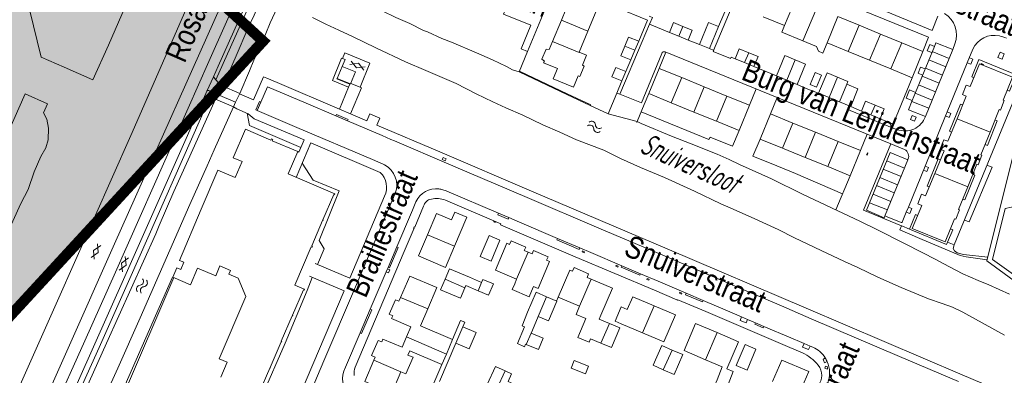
# Model space of a CAD drawing. Header units: metres. Extents: x 111546 to 149831, y 498798 to 507863.
# Tile 51 of 256: x 112703 to 112749, y 500484 to 500501. Entities that reach past the tile are written whole.
import ezdxf

# ---------------------------------------------------------------- set-up
doc = ezdxf.new("R2010")
doc.units = ezdxf.units.M
doc.layers.add('bladindeeling kader-4', color=170, linetype='Continuous')
doc.layers.add('bladindeling hatch kader 4', color=254, linetype='Continuous')
doc.layers.add('bladindeling', color=7, linetype='Continuous', lineweight=5)
doc.styles.get("Standard").update_dxf_attribs({"font": 'isocp-ie.shx'})
doc.styles.add('Zaanstad', font='ARIALN.TTF')

# ---------------------------------------------------------------- blocks, each defined once
blk = doc.blocks.new('S012')
at = {"color": 0}
for p, q in [((1.184, 2.05), (0, 0)), ((1.182, -2.049), (0, 0)), ((1.398, 0.001), (0.214, -2.049)), ((1.398, 0.001), (0.216, 2.05))]:
    blk.add_line(p, q, dxfattribs=at)
blk = doc.blocks.new('S05')
at = {"color": 0}
for centre, radius, start, end in [((0.934, 0.069368), 1.049, 26.4737935, 153.5262065), ((2.814, 1.038498), 1.065, 208.1530903, 331.8469097), ((0.945, -1.060632), 1.049, 26.4737935, 153.5262065), ((2.825, -0.089502), 1.065, 208.1530903, 331.8469097)]:
    blk.add_arc(centre, radius, start, end, dxfattribs=at)

msp = doc.modelspace()

# ---------------------------------------------------------------- hatches: boundary and pattern name
at = {"layer": 'bladindeling hatch kader 4'}
h = msp.add_hatch(color=256, dxfattribs=at)
h.dxf.hatch_style = 1
h.paths.add_polyline_path([(112687.9854, 500523.912), (112713.9455, 500500.0524), (112694.9559, 500479.391), (112668.9958, 500503.2506)])

# ---------------------------------------------------------------- linework, layer by layer
at = {"layer": 'bladindeeling kader-4', "linetype": 'ByBlock', "const_width": 0.5}
msp.add_lwpolyline([(112687.9854, 500523.912), (112713.9455, 500500.0524), (112694.9559, 500479.391), (112668.9958, 500503.2506)], close=True, dxfattribs=at)
at = {"layer": 'bladindeling'}
for p, q in [((112735.0004, 500499.6208), (112736.6766, 500503.654)), ((112711.738, 500498.2405), (112713.5381, 500502.2725)), ((112738.8302, 500502.0186), (112738.319, 500500.7866)), ((112735.2373, 500500.7334), (112735.6786, 500501.7828)), ((112739.8234, 500501.6098), (112739.1797, 500500.0613)), ((112727.4733, 500500.0353), (112727.8874, 500501.0367)), ((112729.1284, 500500.5258), (112727.8874, 500501.0367)), ((112737.326, 500501.1942), (112738.319, 500500.7866)), ((112740.8161, 500501.2015), (112740.3047, 500499.9713)), ((112741.8087, 500500.793), (112740.8161, 500501.2015)), ((112732.0101, 500500.8446), (112732.938, 500500.4598)), ((112733.3783, 500500.2792), (112733.5682, 500500.741)), ((112741.8087, 500500.793), (112741.2976, 500499.5637)), ((112742.8009, 500500.3846), (112741.8087, 500500.793)), ((112729.1284, 500500.5258), (112728.7159, 500499.5348)), ((112733.8186, 500500.0986), (112734.3462, 500499.8915)), ((112742.8009, 500500.3846), (112742.2904, 500499.156)), ((112743.7935, 500499.9761), (112742.8009, 500500.3846)), ((112727.3178, 500499.6621), (112727.4733, 500500.0353)), ((112731.3217, 500499.623), (112730.8549, 500499.8151)), ((112740.3047, 500499.9713), (112741.2976, 500499.5637)), ((112743.7935, 500499.9761), (112743.2834, 500498.7484)), ((112726.3093, 500499.5642), (112725.9187, 500498.6125)), ((112731.1355, 500499.1801), (112730.8998, 500498.6297)), ((112732.4581, 500498.7777), (112732.7682, 500499.5386)), ((112736.4459, 500499.0468), (112736.6434, 500499.5116)), ((112738.4218, 500498.2223), (112738.8186, 500499.1775)), ((112741.2976, 500499.5637), (112742.2904, 500499.156)), ((112745.8561, 500498.8509), (112745.0629, 500499.1755)), ((112746.0142, 500499.239), (112745.2204, 500499.5609)), ((112736.8854, 500498.8637), (112737.9363, 500498.4233)), ((112742.2904, 500499.156), (112743.2834, 500498.7484)), ((112745.6996, 500498.4667), (112744.9058, 500498.7912)), ((112711.3166, 500497.7076), (112711.6215, 500498.3753)), ((112711.9985, 500497.9797), (112712.348, 500498.5747)), ((112713.3095, 500498.6676), (112712.8534, 500497.6065)), ((112717.4048, 500498.3081), (112717.3977, 500498.2869)), ((112717.9997, 500498.0381), (112717.3977, 500498.2869)), ((112733.0269, 500497.165), (112733.5116, 500498.3456)), ((112734.5651, 500497.9135), (112733.5116, 500498.3456)), ((112740.3965, 500497.4103), (112740.7932, 500498.3633)), ((112745.5426, 500498.0812), (112744.7485, 500498.406)), ((112734.0809, 500496.7338), (112734.5651, 500497.9135)), ((112735.6188, 500497.4815), (112734.5651, 500497.9135)), ((112736.6772, 500497.0473), (112736.9913, 500497.8179)), ((112740.8843, 500497.209), (112741.2232, 500498.0329)), ((112745.3802, 500497.6822), (112744.5854, 500498.0074)), ((112711.7147, 500497.3365), (112711.2387, 500496.2562)), ((112711.4113, 500497.7393), (112711.814, 500497.5614)), ((112730.475, 500497.6149), (112730.0742, 500496.6535)), ((112735.1349, 500496.3028), (112735.6188, 500497.4815)), ((112737.6557, 500496.6476), (112737.9702, 500497.4192)), ((112740.8843, 500497.209), (112740.3965, 500497.4103)), ((112745.2228, 500497.2961), (112744.4248, 500497.6134)), ((112746.3831, 500496.4202), (112746.8145, 500497.4773)), ((112711.6652, 500494.9576), (112712.5677, 500496.9717)), ((112734.0809, 500496.7338), (112733.0269, 500497.165)), ((112741.3678, 500497.0045), (112741.3345, 500496.9132)), ((112741.9112, 500496.779), (112741.4089, 500496.9871)), ((112742.3551, 500496.5965), (112742.5513, 500497.0592)), ((112745.0658, 500496.9103), (112744.2731, 500497.2329)), ((112735.1349, 500496.3028), (112734.0809, 500496.7338)), ((112745.9516, 500495.3631), (112746.3831, 500496.4202)), ((112746.3831, 500496.4202), (112747.9258, 500495.7906)), ((112738.2254, 500495.0375), (112738.7099, 500496.218)), ((112739.7645, 500495.7881), (112738.7099, 500496.218)), ((112739.2799, 500494.6077), (112739.7645, 500495.7881)), ((112740.8188, 500495.3585), (112739.7645, 500495.7881)), ((112741.8699, 500494.9299), (112742.1845, 500495.702)), ((112739.2799, 500494.6077), (112738.2254, 500495.0375)), ((112740.3343, 500494.1781), (112740.8188, 500495.3585)), ((112740.3343, 500494.1781), (112739.2799, 500494.6077)), ((112745.3398, 500493.8612), (112745.7718, 500494.9199)), ((112743.9206, 500494.102), (112743.0933, 500494.4419)), ((112741.3898, 500493.7479), (112740.7192, 500492.154)), ((112743.6055, 500493.3298), (112742.7765, 500493.6705)), ((112743.7626, 500493.7145), (112742.9344, 500494.0547)), ((112744.9096, 500492.8072), (112745.3398, 500493.8612)), ((112746.8816, 500493.2321), (112745.3398, 500493.8612)), ((112743.4495, 500492.9471), (112742.6193, 500493.2881)), ((112743.2863, 500492.5468), (112742.455, 500492.8882)), ((112743.1234, 500492.1476), (112742.2913, 500492.4896)), ((112743.0426, 500491.8633), (112743.776, 500491.5678)), ((112722.8964, 500490.4552), (112721.6294, 500490.9923)), ((112725.798, 500488.9034), (112726.3333, 500490.1684)), ((112726.3333, 500490.1684), (112726.1485, 500490.2469)), ((112726.5176, 500490.0898), (112726.3333, 500490.1684)), ((112709.7703, 500488.9856), (112706.5403, 500481.4269)), ((112723.3804, 500488.5088), (112722.4547, 500488.9032)), ((112723.3804, 500488.5088), (112723.4242, 500488.6112)), ((112723.9932, 500488.3674), (112723.4242, 500488.6112)), ((112723.5897, 500488.9973), (112724.1587, 500488.7536)), ((112724.1587, 500488.7536), (112723.9932, 500488.3674)), ((112725.7065, 500488.688), (112725.798, 500488.9034)), ((112728.7373, 500487.6478), (112729.2775, 500488.9125)), ((112729.2775, 500488.9125), (112729.0885, 500488.9933)), ((112726.5816, 500488.5704), (112726.4901, 500488.355)), ((112720.3752, 500488.0578), (112721.6418, 500487.5215)), ((112726.8002, 500487.1605), (112727.1941, 500488.0866)), ((112727.7409, 500488.0721), (112727.6623, 500487.8874)), ((112731.6834, 500486.3974), (112732.2175, 500487.6643)), ((112729.6578, 500487.0417), (112729.735, 500487.223)), ((112739.3233, 500487.5498), (112744.7978, 500485.2137)), ((112726.8002, 500487.1605), (112726.531, 500486.5276)), ((112730.132, 500486.8401), (112729.6578, 500487.0417)), ((112729.738, 500485.9147), (112730.132, 500486.8401)), ((112730.684, 500486.8237), (112731.6834, 500486.3974)), ((112726.2452, 500485.8556), (112726.4721, 500486.3888)), ((112726.4721, 500486.3888), (112726.531, 500486.5276)), ((112734.6236, 500485.1402), (112735.1616, 500486.4068)), ((112719.4887, 500485.9742), (112719.546, 500486.1087)), ((112720.6446, 500486.2032), (112722.5176, 500485.4056)), ((112722.1924, 500484.1258), (112722.955, 500485.919)), ((112729.2521, 500486.1206), (112729.738, 500485.9147)), ((112732.6523, 500484.6719), (112733.0589, 500485.5924)), ((112719.122, 500485.1127), (112719.1843, 500485.2589)), ((112719.122, 500485.1127), (112720.3849, 500484.5725)), ((112722.3075, 500484.912), (112721.8869, 500483.9245)), ((112734.6236, 500485.1402), (112735.4094, 500484.8072)), ((112740.1165, 500485.1507), (112740.222, 500485.2211)), ((112740.3081, 500485.048), (112740.1908, 500485.0002)), ((112720.3859, 500484.5754), (112720.3849, 500484.5725)), ((112724.8677, 500483.778), (112725.2553, 500484.6149)), ((112740.2399, 500484.8382), (112740.3062, 500484.8139))]:
    msp.add_line(p, q, dxfattribs=at)
for points in [[(112711.1232, 500503.94), (112710.681, 500504.1311), (112708.9721, 500505.0412), (112706.7237, 500499.8695), (112705.9893, 500498.2376)], [(112745.4887, 500501.2178), (112745.2233, 500500.5535), (112743.0625, 500501.4345), (112742.9684, 500501.473), (112742.3286, 500501.7359), (112742.2258, 500501.778), (112740.9982, 500502.2775), (112739.3417, 500502.9557), (112739.2447, 500502.9942), (112736.8534, 500503.9724), (112737.2024, 500504.815)], [(112711.3166, 500503.7842), (112707.7722, 500495.6388), (112704.3437, 500487.8953)], [(112725.9531, 500498.5971), (112725.9187, 500498.6125), (112725.604, 500498.7106), (112725.3236, 500498.8723), (112724.6683, 500499.1767), (112723.927, 500499.5121), (112722.7471, 500500.0006), (112722.3016, 500500.176), (112721.6256, 500500.4804), (112721.4433, 500500.551), (112720.8001, 500500.8709), (112720.1465, 500501.153), (112719.5066, 500501.4677), (112718.3026, 500501.9665), (112716.6463, 500502.6786), (112715.573, 500503.1516), (112714.9125, 500503.4371)], [(112736.6766, 500503.654), (112745.0515, 500500.235), (112744.7835, 500499.5688)], [(112685.1791, 500500.9414), (112686.5517, 500501.0566), (112687.9208, 500501.1942), (112689.2847, 500501.3938), (112690.6539, 500501.5847), (112692.0212, 500501.7446), (112693.3852, 500501.9545), (112694.7457, 500502.1695), (112696.0942, 500502.4343), (112697.434, 500502.7715), (112698.27, 500502.9899), (112699.2882, 500503.1481), (112699.9796, 500503.1911), (112700.6693, 500503.1533), (112701.6876, 500502.9521), (112702.1657, 500502.7629), (112702.5562, 500502.4361), (112702.8554, 500502.0043), (112703.0292, 500501.5331), (112703.5744, 500499.2954), (112704.6511, 500498.8413), (112705.9893, 500498.2376)], [(112702.5703, 500479.2168), (112704.104, 500482.6499), (112705.6162, 500486.025), (112707.0479, 500489.241), (112709.954, 500495.8148), (112711.4094, 500499.0922), (112713.1222, 500502.9641), (112713.1102, 500502.973)], [(112712.6224, 500503.193), (112706.9989, 500490.5571), (112702.7311, 500480.9397)], [(112711.6215, 500498.3753), (112711.8446, 500498.8779), (112713.5804, 500502.762)], [(112712.348, 500498.5747), (112712.8709, 500499.8028), (112713.2252, 500500.6146), (112713.5245, 500501.2665), (112714.0078, 500502.424)], [(112728.4643, 500502.4378), (112728.4232, 500502.4541), (112728.4352, 500502.5011), (112727.6367, 500502.8394), (112726.9306, 500501.0654), (112726.3093, 500499.5642), (112726.0023, 500499.6941), (112726.4595, 500500.7938), (112725.1891, 500501.3194), (112725.3379, 500501.6853)], [(112728.4643, 500502.4378), (112730.4681, 500501.6191), (112731.9094, 500501.036), (112731.5035, 500500.0556)], [(112729.1284, 500500.5258), (112729.5462, 500501.5296), (112728.3026, 500502.0405), (112727.8874, 500501.0367)], [(112713.7068, 500499.5826), (112714.0697, 500500.4082), (112714.2847, 500500.9122), (112714.5995, 500501.6122)], [(112716.2524, 500501.1581), (112716.8733, 500500.8451), (112717.4874, 500500.5578), (112718.122, 500500.2706), (112719.2159, 500499.7443), (112720.6057, 500499.0855), (112721.5586, 500498.6727), (112722.9758, 500498.069), (112723.9029, 500497.5874), (112724.6769, 500497.2142), (112725.2927, 500496.9287), (112726.0821, 500496.5812), (112727.023, 500496.1358), (112727.8124, 500495.7918), (112728.595, 500495.4288), (112729.8713, 500494.9438), (112730.6435, 500494.5637), (112731.5895, 500494.144), (112732.7006, 500493.6745), (112734.111, 500493.0329), (112735.3425, 500492.4429), (112735.6642, 500492.2916), (112736.7632, 500491.8151), (112738.024, 500491.2424), (112738.7894, 500490.8502), (112740.0243, 500490.2465), (112741.1165, 500489.7374), (112741.7512, 500489.4502), (112742.68, 500489.0064), (112743.767, 500488.5214), (112744.4017, 500488.2496), (112745.0484, 500487.9865), (112745.6831, 500487.7646), (112746.175, 500487.5995), (112746.6515, 500487.3707), (112748.5985, 500486.2854)], [(112732.0101, 500500.8446), (112732.1415, 500501.1643), (112731.9851, 500501.2286)], [(112732.0101, 500500.8446), (112731.6662, 500500.0289), (112730.6195, 500497.5633), (112731.6274, 500497.1591), (112732.5783, 500499.4715)], [(112733.5682, 500500.741), (112733.1289, 500500.9242), (112732.938, 500500.4598), (112733.3783, 500500.2792)], [(112733.5682, 500500.741), (112734.0078, 500500.5578), (112733.8186, 500500.0986), (112733.3783, 500500.2792)], [(112739.1797, 500500.0613), (112738.1883, 500500.4684), (112738.319, 500500.7866)], [(112731.3217, 500499.623), (112731.5035, 500500.0556), (112731.0323, 500500.2431), (112730.8549, 500499.8151)], [(112727.3178, 500499.6621), (112727.1704, 500499.6763), (112726.9798, 500499.2156), (112727.0938, 500499.1182)], [(112727.4733, 500500.0353), (112728.712, 500499.5252), (112728.7159, 500499.5348)], [(112731.3217, 500499.623), (112731.1355, 500499.1801), (112730.6693, 500499.3676), (112730.8549, 500499.8151)], [(112734.8176, 500499.7001), (112735.0073, 500499.6177), (112734.9879, 500499.5676), (112735.8001, 500499.2381), (112735.8243, 500499.3007), (112736.0065, 500499.23)], [(112736.6434, 500499.5116), (112736.2008, 500499.6961), (112736.0065, 500499.23), (112736.4459, 500499.0468)], [(112739.1797, 500500.0613), (112739.8161, 500499.8), (112739.9019, 500499.579), (112740.1086, 500499.494), (112740.3047, 500499.9713)], [(112743.7935, 500499.9761), (112744.7835, 500499.5688), (112744.2761, 500498.3408), (112743.2834, 500498.7484)], [(112743.8205, 500491.5845), (112744.0094, 500492.0441), (112744.1045, 500492.285), (112744.8883, 500494.1989), (112745.8455, 500496.5496), (112745.9246, 500496.7376), (112746.8616, 500499.0425), (112747.1255, 500499.6772)], [(112744.9067, 500496.5197), (112744.1114, 500496.8356), (112744.2873, 500497.2677), (112744.4387, 500497.6488), (112745.3193, 500499.8047), (112745.389, 500499.9698), (112746.1829, 500499.6535)], [(112744.9067, 500496.5197), (112746.1829, 500499.6535), (112746.2772, 500499.9214)], [(112745.2027, 500499.5172), (112744.9853, 500499.6051), (112745.106, 500499.8925), (112745.3193, 500499.8047)], [(112713.3095, 500498.6676), (112713.509, 500499.1612), (112713.7068, 500499.5826)], [(112717.6542, 500499.2438), (112717.6172, 500499.2594), (112717.1834, 500498.2171), (112717.9452, 500497.8982)], [(112717.6404, 500498.8688), (112717.7749, 500499.1923), (112717.6542, 500499.2438), (112717.7608, 500499.5035), (112718.9399, 500499.0162), (112718.4781, 500497.895), (112718.0472, 500498.0714)], [(112728.7159, 500499.5348), (112729.0653, 500499.3895), (112728.8714, 500498.9238), (112728.959, 500498.8877), (112728.7543, 500498.3917), (112728.6668, 500498.4278), (112728.4485, 500497.9039), (112727.5102, 500498.2904), (112727.7086, 500498.7665)], [(112732.7412, 500499.5496), (112743.292, 500495.2508), (112743.9225, 500494.9806)], [(112736.6434, 500499.5116), (112737.0797, 500499.3298), (112736.8854, 500498.8637), (112736.4459, 500499.0468)], [(112738.8186, 500499.1775), (112738.3319, 500499.3779), (112737.9363, 500498.4233), (112738.4218, 500498.2223)], [(112738.8186, 500499.1775), (112739.3054, 500498.9772), (112738.9081, 500498.0209), (112738.4218, 500498.2223)], [(112746.9598, 500499.2758), (112747.1251, 500499.2111), (112747.029, 500498.9725), (112746.8616, 500499.0425)], [(112747.1642, 500498.3363), (112747.0642, 500498.3771), (112747.3957, 500499.1861), (112749.1379, 500498.4754), (112748.8298, 500497.7168), (112748.7287, 500497.7579)], [(112727.7086, 500498.7665), (112727.0591, 500499.0339), (112727.0938, 500499.1182)], [(112733.5116, 500498.3456), (112732.4581, 500498.7777), (112731.9731, 500497.596), (112733.0269, 500497.165)], [(112744.7715, 500498.462), (112744.5569, 500498.553), (112744.6728, 500498.837), (112744.8888, 500498.75)], [(112746.9951, 500497.9223), (112747.4339, 500498.9971), (112748.9774, 500498.3671), (112748.5379, 500497.2904), (112748.5864, 500497.2706), (112748.405, 500496.8262), (112748.3565, 500496.8459), (112747.9258, 500495.7906)], [(112711.9867, 500497.9529), (112711.738, 500498.2405), (112711.6215, 500498.3753)], [(112722.2079, 500494.8652), (112719.2569, 500496.1189), (112719.3995, 500496.4538), (112718.9366, 500496.6495), (112718.7935, 500496.317), (112718.0307, 500496.6464), (112717.5102, 500496.8685), (112714.5974, 500498.1091), (112714.1213, 500498.3117), (112713.9693, 500498.3764), (112713.5047, 500497.3076), (112712.8455, 500497.5893)], [(112740.7932, 500498.3633), (112740.3064, 500498.5661), (112739.9091, 500497.6115), (112740.3965, 500497.4103)], [(112740.7932, 500498.3633), (112741.2765, 500498.1619), (112741.2232, 500498.0329)], [(112742.7901, 500496.4178), (112743.3904, 500496.1598), (112744.2761, 500498.3408)], [(112750.6647, 500489.5298), (112750.5658, 500489.57), (112750.2696, 500488.8396), (112749.9459, 500488.9681), (112752.2516, 500494.5903), (112753.1998, 500496.9125), (112752.853, 500497.0578), (112750.5875, 500497.9806), (112749.7228, 500489.2713), (112749.6334, 500488.4168), (112747.7768, 500489.7641), (112749.8898, 500498.2651), (112749.4954, 500498.4292), (112746.2481, 500490.5092), (112745.9275, 500490.6358), (112746.1767, 500491.2238), (112746.0771, 500491.261)], [(112712.6643, 500497.1977), (112712.8534, 500497.6065), (112711.9985, 500497.9797), (112711.814, 500497.5614)], [(112746.4523, 500484.1167), (112743.6977, 500485.2967), (112739.568, 500487.0587), (112738.1742, 500487.6578), (112736.0077, 500488.5835), (112732.7374, 500489.9806), (112729.6447, 500491.2981), (112726.294, 500492.7279), (112724.1958, 500493.6246), (112723.0593, 500494.1112), (112722.8123, 500494.219), (112722.6327, 500494.2964), (112720.0926, 500495.3821), (112719.9187, 500495.4541), (112719.5077, 500495.6272), (112717.8984, 500496.3162), (112717.3398, 500496.5551), (112715.9636, 500497.1419), (112714.1556, 500497.9151), (112713.8431, 500497.1999), (112713.6705, 500496.8028), (112715.5281, 500496.0124), (112719.0574, 500494.5078), (112719.4545, 500494.3387), (112719.5606, 500494.2914)], [(112717.5102, 500496.8685), (112717.9452, 500497.8982), (112717.9997, 500498.0381), (112718.0089, 500498.0602)], [(112718.0307, 500496.6464), (112718.5433, 500497.8716), (112718.4781, 500497.895)], [(112730.7192, 500498.1877), (112730.475, 500497.6149), (112730.6195, 500497.5633)], [(112739.9091, 500497.6115), (112739.4103, 500497.8093), (112738.9081, 500498.0209)], [(112741.2232, 500498.0329), (112741.7512, 500497.8127), (112741.4089, 500496.9871), (112740.8843, 500497.209)], [(112746.9951, 500497.9223), (112746.8128, 500497.9968), (112746.6313, 500497.552), (112746.8145, 500497.4773)], [(112703.8754, 500497.123), (112702.8193, 500497.5805), (112700.6951, 500492.7749), (112697.9328, 500486.5365)], [(112703.0558, 500479.0762), (112704.5524, 500482.4486), (112707.4911, 500489.036), (112710.4077, 500495.6421), (112711.3166, 500497.7076)], [(112703.2772, 500478.9839), (112704.7753, 500482.3497), (112706.2808, 500485.7156), (112707.7151, 500488.9338), (112711.4358, 500497.3657), (112711.7252, 500497.36)], [(112731.4089, 500496.2424), (112731.433, 500496.2974), (112731.7564, 500497.0869), (112731.9731, 500497.596)], [(112735.6188, 500497.4815), (112736.6772, 500497.0473), (112736.1991, 500495.8674), (112735.1349, 500496.3028)], [(112744.2873, 500497.2677), (112743.9961, 500497.3826), (112744.153, 500497.7651), (112744.4387, 500497.6488)], [(112701.3537, 500489.58), (112701.6377, 500490.1686), (112701.884, 500490.8879), (112702.2436, 500491.6306), (112702.6203, 500492.4524), (112702.9602, 500493.1032), (112703.2393, 500493.9297), (112703.5519, 500494.6547), (112703.7859, 500495.0523), (112703.9051, 500495.4343), (112703.9149, 500495.9744), (112703.8451, 500496.4048), (112703.6867, 500496.6951), (112703.8754, 500497.123)], [(112712.5685, 500496.9736), (112712.7153, 500496.8831), (112713.2462, 500496.6554), (112713.5326, 500496.4195), (112715.8649, 500495.4273), (112715.6212, 500494.858), (112715.5646, 500494.8821)], [(112713.8431, 500497.1999), (112713.7725, 500497.2285), (112713.6028, 500496.831), (112713.6705, 500496.8028)], [(112748.8341, 500488.2083), (112747.8658, 500488.6452), (112747.3738, 500488.843), (112746.6463, 500489.1629), (112745.7278, 500489.6462), (112745.4234, 500489.8131), (112743.9924, 500490.5492), (112742.6009, 500491.2562), (112741.863, 500491.6156), (112739.1626, 500492.8901), (112737.7127, 500493.6039), (112736.2163, 500494.2799), (112735.7227, 500494.5104), (112735.1637, 500494.7632), (112733.9545, 500495.2414), (112733.0292, 500495.6112), (112731.617, 500496.1891), (112731.433, 500496.2974), (112730.0742, 500496.6535), (112729.228, 500497.037)], [(112742.5513, 500497.0592), (112742.1004, 500497.2451), (112741.9112, 500496.779), (112742.3551, 500496.5965)], [(112742.5513, 500497.0592), (112742.981, 500496.8822), (112742.7901, 500496.4178), (112742.3551, 500496.5965)], [(112746.6449, 500497.0618), (112746.5448, 500497.1032), (112746.0264, 500495.832), (112746.1263, 500495.7912)], [(112713.1993, 500496.6755), (112713.3181, 500496.0979), (112715.7146, 500495.0761)], [(112717.8984, 500496.3162), (112717.9278, 500496.3864), (112717.3728, 500496.6237), (112717.3398, 500496.5551)], [(112734.8369, 500495.563), (112734.7873, 500495.4426), (112731.615, 500496.7419)], [(112738.7099, 500496.218), (112737.6557, 500496.6476), (112737.1726, 500495.4665), (112738.2254, 500495.0375)], [(112741.3845, 500496.8009), (112743.4282, 500495.967), (112743.5661, 500495.9166)], [(112745.9246, 500496.7376), (112746.0916, 500496.6703), (112746.012, 500496.4784), (112745.8455, 500496.5496)], [(112709.0852, 500491.4213), (112709.7732, 500493.0157), (112710.4389, 500494.4983), (112711.2387, 500496.2562)], [(112747.6895, 500495.2114), (112747.7992, 500495.1643), (112748.26, 500496.3189), (112748.158, 500496.3597)], [(112711.0598, 500492.1918), (112711.8386, 500494.0183), (112712.6444, 500493.6748), (112712.9617, 500494.4192), (112712.5551, 500494.5928), (112713.1232, 500495.9251), (112714.3104, 500495.4187), (112714.3327, 500495.4711), (112714.3995, 500495.4428), (112714.3764, 500495.3888), (112715.5646, 500494.8821), (112715.1172, 500493.8339), (112717.3011, 500492.9027), (112717.2815, 500492.8585)], [(112736.1991, 500495.8674), (112735.8792, 500495.1347), (112734.8369, 500495.563)], [(112747.9258, 500495.7906), (112747.4937, 500494.7319), (112747.5422, 500494.7121), (112747.3611, 500494.2682), (112747.3126, 500494.288), (112746.8816, 500493.2321)], [(112715.4906, 500493.6746), (112716.1846, 500495.2897), (112719.4234, 500493.9041)], [(112741.0329, 500492.8998), (112738.8269, 500493.8618), (112737.9581, 500494.2082), (112736.8427, 500494.6705), (112737.1726, 500495.4665)], [(112740.8188, 500495.3585), (112741.8699, 500494.9299), (112741.3898, 500493.7479), (112740.3343, 500494.1781)], [(112744.5338, 500491.89), (112744.4327, 500491.9318), (112744.1516, 500491.2481), (112743.7925, 500491.3986), (112743.7829, 500491.4015), (112742.0147, 500492.1349), (112743.292, 500495.2508)], [(112745.9516, 500495.3631), (112745.7684, 500495.4378), (112745.5887, 500494.9945), (112745.7718, 500494.9199)], [(112710.5283, 500492.4034), (112711.3315, 500494.2145), (112711.6652, 500494.9576)], [(112739.3233, 500487.5498), (112732.8276, 500490.3301), (112726.4841, 500493.0353), (112722.2079, 500494.8652)], [(112744.0825, 500494.4988), (112743.2555, 500494.8366), (112742.1444, 500492.1321), (112742.9674, 500491.7864), (112743.0257, 500491.9079)], [(112715.7756, 500494.3379), (112716.2885, 500493.5472), (112717.4994, 500493.0449), (112716.5672, 500490.7247), (112716.8028, 500490.3342), (112716.4932, 500489.6003)], [(112743.0257, 500491.9079), (112744.0825, 500494.4988), (112744.0864, 500494.5176)], [(112744.8883, 500494.1989), (112745.0539, 500494.1323), (112744.9762, 500493.9419), (112744.8124, 500494.0119)], [(112745.6, 500494.499), (112745.4948, 500494.5425), (112744.9855, 500493.2673), (112745.0811, 500493.2274)], [(112746.7278, 500491.6791), (112746.9521, 500491.5866), (112748.0211, 500494.1557), (112747.7808, 500494.2472)], [(112746.6475, 500492.6586), (112746.7498, 500492.621), (112747.2194, 500493.7728), (112747.1191, 500493.8138)], [(112746.8816, 500493.2321), (112746.4506, 500492.176), (112746.4991, 500492.1562), (112746.3173, 500491.7107), (112746.2688, 500491.7305), (112745.8308, 500490.6576), (112744.2878, 500491.2873), (112744.7273, 500492.3642)], [(112720.1215, 500492.9294), (112720.1115, 500492.9063), (112720.0407, 500492.7343), (112719.9342, 500492.4796), (112718.2154, 500488.4459), (112716.7856, 500485.0878), (112715.7653, 500482.6906), (112715.4923, 500482.0539), (112715.4399, 500481.9256), (112715.4156, 500481.8667), (112715.4033, 500481.8365), (112715.5316, 500481.7821), (112715.6939, 500481.7094), (112716.3252, 500481.4256), (112716.6599, 500481.2783), (112716.6881, 500481.3447), (112717.036, 500482.1674)], [(112717.2815, 500492.8585), (112717.2466, 500492.8735), (112716.739, 500491.6834), (112716.7541, 500491.677), (112716.7412, 500491.6466), (112716.724, 500491.6538), (112716.2168, 500490.4644), (112716.2509, 500490.4498)], [(112719.6246, 500492.7973), (112717.9958, 500488.9636), (112716.3776, 500489.6493)], [(112722.3523, 500493.0965), (112722.5061, 500493.0372), (112722.5374, 500493.0226), (112724.9478, 500491.9926), (112725.4249, 500491.7906), (112725.9377, 500491.5728), (112727.7091, 500490.8134), (112728.7462, 500490.3724), (112729.2571, 500490.1564), (112730.7156, 500489.5336), (112731.5906, 500489.1603), (112732.4191, 500488.8095), (112733.7197, 500488.2505), (112734.5151, 500487.9108), (112735.6521, 500487.4247), (112736.3088, 500487.1468), (112736.5883, 500487.0262), (112736.954, 500486.8681), (112737.3522, 500486.6992), (112738.6183, 500486.161), (112739.1284, 500485.9421), (112739.2297, 500485.9013), (112739.5156, 500485.7799), (112739.6411, 500485.7271)], [(112744.9096, 500492.8072), (112744.7264, 500492.8819), (112744.5455, 500492.4385), (112744.7273, 500492.3642)], [(112710.5283, 500492.4034), (112709.5942, 500490.2641), (112708.2029, 500487.1051), (112707.1583, 500484.7482), (112705.4253, 500480.9397)], [(112717.7172, 500484.5976), (112717.7964, 500484.7856), (112718.4807, 500486.3925), (112718.9557, 500487.5107), (112719.6974, 500489.2531), (112719.7572, 500489.3965), (112719.7882, 500489.4634), (112720.1951, 500490.4197), (112720.8775, 500492.0319), (112720.9244, 500492.1394), (112721.0921, 500492.5353)], [(112718.2457, 500484.7976), (112720.545, 500490.2023), (112721.0077, 500491.2895), (112720.9832, 500491.299), (112721.0078, 500491.3618), (112721.034, 500491.3516), (112721.4466, 500492.3212)], [(112739.0467, 500485.5145), (112739.041, 500485.5066), (112738.5672, 500485.7149), (112734.6367, 500487.3908), (112733.3312, 500487.9481), (112733.3214, 500487.9252), (112733.2772, 500487.9441), (112732.2344, 500488.3912), (112728.5388, 500489.9625), (112725.3754, 500491.3188), (112725.041, 500491.4569), (112725.0591, 500491.5035), (112722.4688, 500492.6113)], [(112744.1045, 500492.285), (112744.2724, 500492.2133), (112744.1755, 500491.9765), (112744.0094, 500492.0441)], [(112712.3446, 500489.1492), (112712.4174, 500489.3201), (112711.9316, 500489.527), (112711.7361, 500489.0682), (112710.8879, 500489.4294), (112710.5563, 500488.6509), (112709.7225, 500489.0061), (112709.9091, 500489.4443), (112710.1054, 500489.3607), (112710.2488, 500489.6978), (112710.0336, 500489.7895), (112711.0598, 500492.1918)], [(112721.6294, 500490.9923), (112722.0538, 500491.9882), (112722.7495, 500491.6918), (112722.9027, 500492.0515), (112723.4731, 500491.8086), (112722.8964, 500490.4552)], [(112724.9478, 500491.9926), (112724.9186, 500491.924), (112725.3964, 500491.7204), (112725.4249, 500491.7906)], [(112709.0852, 500491.4213), (112708.9366, 500491.0341), (112706.6281, 500485.9161), (112704.4065, 500480.9397)], [(112743.7829, 500491.4015), (112743.7, 500491.22), (112744.6361, 500490.8131), (112746.5207, 500490.0224), (112746.8119, 500489.9617), (112747.7889, 500489.8131)], [(112722.8964, 500490.4552), (112722.4712, 500489.457), (112721.2053, 500489.9964), (112721.6294, 500490.9923)], [(112745.9275, 500490.6358), (112745.8881, 500490.5394), (112744.1516, 500491.2481)], [(112716.2509, 500490.4498), (112716.2323, 500490.4061), (112716.1993, 500490.4202), (112715.4337, 500488.6246), (112715.8618, 500488.4419)], [(112719.7882, 500489.4634), (112719.8591, 500489.434), (112720.2646, 500490.3891), (112720.1951, 500490.4197)], [(112725.4679, 500490.5363), (112725.3398, 500490.5909), (112724.8025, 500489.3268), (112725.798, 500488.9034)], [(112726.1485, 500490.2469), (112726.2192, 500490.413), (112725.5386, 500490.7025), (112725.4679, 500490.5363)], [(112727.7091, 500490.8134), (112727.68, 500490.7433), (112728.7163, 500490.3021), (112728.7462, 500490.3724)], [(112746.2431, 500490.5112), (112746.202, 500490.3528), (112746.2565, 500490.2414), (112746.3859, 500490.1431), (112746.6874, 500490.0671), (112747.8219, 500489.9459)], [(112727.2, 500489.8), (112727.2686, 500489.9615), (112726.5863, 500490.2513), (112726.5176, 500490.0898)], [(112727.2, 500489.8), (112727.3329, 500489.7434), (112726.797, 500488.4789), (112726.5816, 500488.5704)], [(112730.7156, 500489.5336), (112730.6865, 500489.4646), (112731.561, 500489.0895), (112731.5906, 500489.1603)], [(112712.3446, 500489.1492), (112712.7884, 500488.9617), (112713.1358, 500488.0983), (112711.8886, 500485.1872), (112712.2739, 500485.0222), (112711.9731, 500484.3201)], [(112716.1179, 500489.0484), (112717.7393, 500488.3578), (112715.3762, 500482.8176), (112713.7706, 500483.5009)], [(112719.6974, 500489.2531), (112719.8155, 500489.2013), (112719.8757, 500489.3439), (112719.7572, 500489.3965)], [(112721.6418, 500487.5215), (112722.0658, 500488.5171), (112720.8004, 500489.0561), (112720.3752, 500488.0578)], [(112723.5897, 500488.9973), (112722.6647, 500489.3937), (112722.4547, 500488.9032)], [(112728.7373, 500487.6478), (112727.7409, 500488.0721), (112728.2798, 500489.3373), (112728.4079, 500489.2828)], [(112729.0885, 500488.9933), (112729.1592, 500489.1595), (112728.4786, 500489.449), (112728.4079, 500489.2828)], [(112709.7225, 500489.0061), (112709.7135, 500489.0098), (112707.8486, 500484.746), (112706.4089, 500481.4815)], [(112716.2464, 500488.9937), (112716.0116, 500488.3821), (112714.9727, 500485.9122), (112713.8972, 500483.4471)], [(112723.3804, 500488.5088), (112723.1697, 500488.0169), (112722.2448, 500488.413), (112722.4547, 500488.9032)], [(112724.1587, 500488.7536), (112724.2218, 500488.901), (112724.7091, 500488.692), (112724.4807, 500488.1586), (112723.9932, 500488.3674)], [(112726.4901, 500488.355), (112726.3768, 500488.0883), (112725.5931, 500488.4213), (112725.7065, 500488.688)], [(112729.735, 500487.223), (112730.2739, 500488.4882), (112729.2775, 500488.9125)], [(112713.7538, 500483.5551), (112714.2634, 500484.7445), (112714.2792, 500484.7377), (112714.2937, 500484.7715), (112714.276, 500484.779), (112714.7858, 500485.9689), (112714.8018, 500485.962), (112714.815, 500485.9928), (112714.798, 500486.0002), (112715.3076, 500487.1899), (112715.3234, 500487.1831), (112715.3374, 500487.2157), (112715.3209, 500487.2228), (112715.8293, 500488.4096), (112715.8606, 500488.3962), (112715.8773, 500488.4354), (112715.8618, 500488.4419)], [(112726.3111, 500487.3685), (112726.7049, 500488.2947), (112727.1941, 500488.0866)], [(112733.7197, 500488.2505), (112733.6883, 500488.1803), (112734.4844, 500487.8409), (112734.5151, 500487.9108)], [(112700.0369, 500478.127), (112701.9089, 500482.4204), (112704.3437, 500487.8953)], [(112720.3752, 500488.0578), (112720.2978, 500487.876), (112720.1284, 500487.9481), (112719.8372, 500487.2646), (112720.0065, 500487.1925), (112719.9506, 500487.0611), (112720.8472, 500486.6791), (112720.6446, 500486.2032)], [(112727.1941, 500488.0866), (112727.68, 500487.8798), (112727.2861, 500486.9538), (112726.8002, 500487.1605)], [(112732.2175, 500487.6643), (112731.2235, 500488.0885), (112730.9671, 500487.4873)], [(112731.6834, 500486.3974), (112732.6745, 500485.9744), (112733.2141, 500487.2391), (112732.2175, 500487.6643)], [(112718.4807, 500486.3925), (112718.5515, 500486.3636), (112719.025, 500487.4785), (112718.9557, 500487.5107)], [(112721.6418, 500487.5215), (112721.3011, 500486.7221), (112722.8054, 500486.0814), (112722.5176, 500485.4056)], [(112726.3111, 500487.3685), (112726.0534, 500486.7307), (112726.1673, 500486.6824)], [(112729.2521, 500486.1206), (112729.1831, 500485.9574), (112728.657, 500486.1815), (112729.0329, 500487.0647), (112728.5725, 500487.2608), (112728.7373, 500487.6478)], [(112730.9671, 500487.4873), (112730.6819, 500487.6081), (112730.3991, 500486.9452), (112730.684, 500486.8237)], [(112723.2803, 500486.6836), (112723.3761, 500486.8927), (112723.1702, 500486.9785), (112722.8054, 500486.0814)], [(112730.132, 500486.8401), (112730.6248, 500486.6306), (112730.233, 500485.7049), (112729.738, 500485.9147)], [(112734.6236, 500485.1402), (112733.626, 500485.563), (112734.1643, 500486.8306), (112735.1616, 500486.4068)], [(112736.3088, 500487.1468), (112736.2376, 500486.9816), (112736.5188, 500486.8616), (112736.5883, 500487.0262)], [(112736.954, 500486.8681), (112736.9237, 500486.7979), (112737.3204, 500486.629), (112737.3522, 500486.6992)], [(112726.1673, 500486.6824), (112725.8307, 500485.8908), (112726.1659, 500485.7482), (112726.2166, 500485.8678), (112726.2452, 500485.8556)], [(112726.2452, 500485.8556), (112726.8114, 500485.6149), (112727.0381, 500486.148), (112726.4721, 500486.3888)], [(112735.6229, 500484.7168), (112736.1595, 500485.9827), (112735.1616, 500486.4068)], [(112719.4887, 500485.9742), (112719.3241, 500486.0444), (112719.0197, 500485.3291), (112719.1843, 500485.2589)], [(112720.6446, 500486.2032), (112720.4418, 500485.7273), (112719.546, 500486.1087)], [(112739.2297, 500485.9013), (112739.1599, 500485.7341), (112739.4416, 500485.6115), (112739.5156, 500485.7799)], [(112722.5176, 500485.4056), (112722.3075, 500484.912), (112720.8023, 500485.553), (112720.7175, 500485.3538)], [(112733.0589, 500485.5924), (112732.5768, 500485.8004), (112732.1783, 500484.8764), (112732.6523, 500484.6719)], [(112733.0589, 500485.5924), (112733.5617, 500485.3755), (112733.1628, 500484.4515), (112732.6523, 500484.6719)], [(112720.3849, 500484.5725), (112719.9617, 500483.5785), (112718.6979, 500484.1167), (112719.122, 500485.1127)], [(112720.7175, 500485.3538), (112720.9549, 500485.2527), (112720.6232, 500484.4742), (112720.3859, 500484.5754)], [(112739.0247, 500483.5833), (112739.4481, 500484.5821), (112738.1846, 500485.1177), (112737.7622, 500484.121)], [(112744.7978, 500485.2137), (112746.6229, 500484.4333), (112749.5983, 500483.1655), (112750.1587, 500483.1743), (112750.5061, 500483.2092), (112751.1217, 500484.693)], [(112724.4177, 500483.9863), (112724.8054, 500484.8234), (112725.2553, 500484.6149)], [(112725.2553, 500484.6149), (112725.5579, 500484.4748), (112725.3965, 500484.1265), (112725.5439, 500484.0584), (112725.3174, 500483.5695), (112724.8677, 500483.778)], [(112735.6229, 500484.7168), (112735.9232, 500484.5931), (112735.6865, 500483.9806), (112735.4796, 500483.4832), (112734.9586, 500483.7001), (112735.1654, 500484.1973), (112735.4094, 500484.8072)], [(112740.3303, 500484.6923), (112740.1993, 500484.7474), (112740.2399, 500484.8382)]]:
    msp.add_lwpolyline(points, dxfattribs=at)
for points in [[(112734.3462, 500499.8915), (112734.8176, 500499.7001), (112735.2373, 500500.7334), (112734.7658, 500500.9251)], [(112748.5833, 500499.4503), (112748.3898, 500499.5283), (112748.2933, 500499.288), (112748.4868, 500499.2102)], [(112717.4048, 500498.3081), (112717.6404, 500498.8688), (112718.27, 500498.6074), (112718.0378, 500498.0484)], [(112730.2531, 500498.3769), (112730.4354, 500498.8172), (112730.8998, 500498.6297), (112730.7192, 500498.1877)], [(112747.5059, 500499.0049), (112747.6188, 500498.9627), (112747.6085, 500498.9354), (112747.4958, 500498.9775)], [(112729.2624, 500497.0663), (112729.228, 500497.037), (112728.1358, 500497.5496), (112725.9531, 500498.5971), (112725.9686, 500498.6349), (112728.1599, 500497.5891)], [(112739.518, 500498.0148), (112739.8154, 500497.892), (112740.0498, 500498.4596), (112739.7524, 500498.5824)], [(112711.7147, 500497.3365), (112712.5677, 500496.9717), (112712.6643, 500497.1977), (112711.814, 500497.5614)], [(112744.2877, 500496.5757), (112744.2061, 500496.3814), (112744.3952, 500496.3021), (112744.4767, 500496.4964)], [(112722.4569, 500494.455), (112722.4979, 500494.5496), (112722.3597, 500494.6093), (112722.3188, 500494.5147)], [(112742.2159, 500494.8095), (112742.1748, 500494.7169), (112742.1482, 500494.7288), (112742.1891, 500494.8213)], [(112749.4492, 500488.8219), (112748.0359, 500489.8289), (112748.6231, 500492.2119), (112749.8119, 500492.4684)], [(112724.735, 500491.6266), (112724.7235, 500491.6008), (112724.7935, 500491.5694), (112724.8052, 500491.5953)], [(112724.0973, 500489.9644), (112724.6064, 500489.7512), (112725.0175, 500490.7298), (112724.5118, 500490.9466)], [(112728.8754, 500490.2334), (112728.8558, 500490.1858), (112728.9512, 500490.1464), (112728.9709, 500490.1941)], [(112730.4464, 500489.5668), (112730.4253, 500489.5197), (112730.5195, 500489.4773), (112730.5407, 500489.5243)], [(112731.8953, 500488.9484), (112731.8754, 500488.9008), (112731.9748, 500488.8593), (112731.9948, 500488.9068)], [(112733.4217, 500488.2955), (112733.401, 500488.2482), (112733.4954, 500488.2071), (112733.5161, 500488.2544)], [(112722.955, 500485.919), (112723.5787, 500485.6538), (112723.9039, 500486.4183), (112723.2803, 500486.6836)], [(112736.0581, 500484.8664), (112736.5637, 500484.648), (112736.98, 500485.6301), (112736.4743, 500485.8451)], [(112728.3505, 500484.7486), (112728.4901, 500485.0986), (112729.1616, 500484.8306), (112729.0219, 500484.4806)]]:
    msp.add_lwpolyline(points, close=True, dxfattribs=at)
for centre, radius, start, end in [((112745.1688, 500500.3394), 1.1845, 339.33931, 58.07394), ((112748.1128, 500499.2483), 1.0764, 76.85851, 156.52089), ((112747.7327, 500497.7638), 2.6087, 68.46862, 76.14311), ((112732.7001, 500499.4265), 0.1298, 71.5135, 159.7134), ((112711.3813, 500497.6716), 0.0741, 66.0404, 150.89187), ((112741.4224, 500496.8851), 0.0923, 162.27194, 245.76689), ((112743.9383, 500496.8809), 1.0336, 248.89753, 339.54207), ((112743.7736, 500494.6674), 0.3469, 334.41771, 64.57141), ((112720.0293, 500495.1415), 0.9707, 241.13021, 245.08112), ((112719.1237, 500493.3141), 1.0694, 338.91584, 62.3308), ((112718.7538, 500493.2106), 0.964, 334.60809, 46.00161), ((112722.0522, 500492.0771), 1.0638, 83.88432, 154.48802), ((112721.9631, 500491.6749), 1.474, 74.68743, 82.10485), ((112721.8904, 500492.2113), 0.4572, 100.09941, 166.09349), ((112722.0527, 500491.4943), 1.192, 69.57, 101.73788), ((112743.0582, 500491.8947), 0.0351, 157.93571, 243.51541), ((112743.7929, 500491.5905), 0.0283, 233.38246, 347.68122), ((112738.1063, 500483.3563), 2.3542, 43.76157, 66.45657), ((112739.1381, 500484.5633), 1.2678, 31.252, 66.62406), ((112739.2632, 500484.4105), 0.7904, 330.939, 46.57497), ((112737.8086, 500483.9177), 2.6167, 24.43833, 28.11409), ((112739.4561, 500484.7317), 0.9089, 20.36952, 32.57818), ((112739.1303, 500484.5113), 1.2944, 338.94572, 24.4965), ((112718.6809, 500484.2588), 1.0216, 160.63121, 237.93358), ((112719.0153, 500484.5151), 0.8198, 159.84268, 187.51579), ((112739.1429, 500484.5204), 1.1998, 8.23965, 14.16196)]:
    msp.add_arc(centre, radius, start, end, dxfattribs=at)

# ---------------------------------------------------------------- block references
at = {"layer": 'bladindeling', "xscale": 0.1719986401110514, "yscale": 0.1719986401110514, "zscale": 0.1719986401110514}
for name, p, rotation in [('S012', (112718.3183, 500498.7962), 67.5305808), ('S05', (112729.1485, 500496.1791), 335.4948649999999), ('S012', (112706.2392, 500490.1547), 154.7330784), ('S012', (112707.5455, 500489.5657), 156.1689714), ('S05', (112708.1585, 500488.294), 68.01241600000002)]:
    msp.add_blockref(name, p, dxfattribs=dict(at, rotation=rotation))

# ---------------------------------------------------------------- texts
at = {"layer": 'bladindeling', "color": 2, "style": 'Zaanstad'}
for s, rotation, p in [('Rosariumlaan', 66.42587, (112710.2774, 500498.9794)), ('Burg Waliglaan', 337.80173, (112719.647, 500504.175)), ('Burg Mosselstraat', 336.95072, (112740.1642, 500504.0078)), ('Burg van Leijdenstraat', 337.73793, (112736.24, 500498.2807)), ('Braillestraat', 66.79688, (112718.7414, 500487.9775)), ('Snuiverstraat', 336.96895, (112730.7476, 500490.0571)), ('Zamenhofstraat', 66.38049, (112738.5333, 500478.0719))]:
    msp.add_text(s, height=1.031992, rotation=rotation, dxfattribs=at).set_placement(p)
at = {"layer": 'bladindeling', "color": 2, "oblique": 15.00004, "width": 0.688548}
msp.add_text('Snuiversloot', height=1.031992, rotation=335.8241, dxfattribs=at).set_placement((112731.4858, 500494.8599))

doc.saveas('drawing.dxf')
